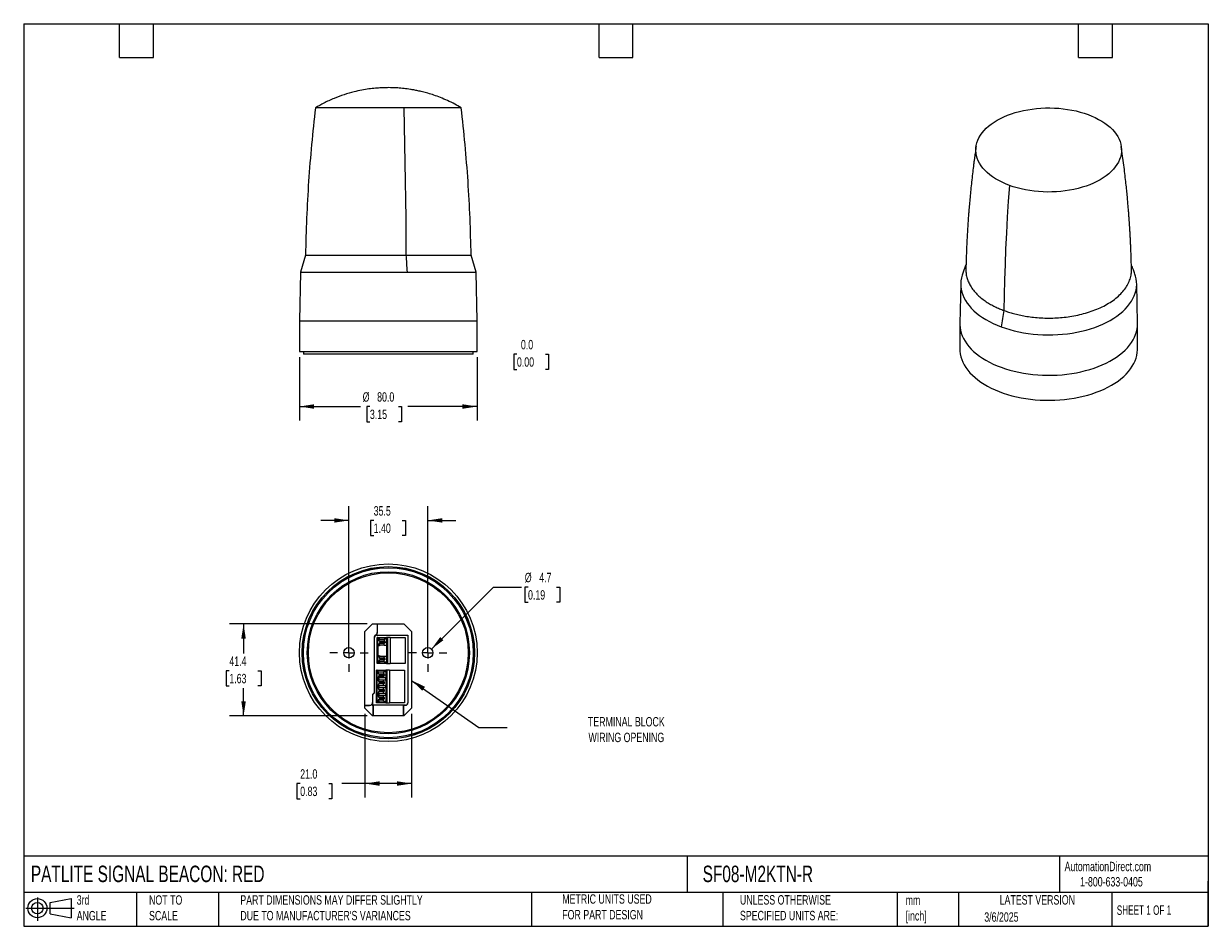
# Model space of a CAD drawing. Header units: millimetres. Extents: x 13 to 546, y 13 to 419.
import ezdxf

# ---------------------------------------------------------------- set-up
doc = ezdxf.new("R2010")
doc.units = ezdxf.units.MM
doc.header["$LTSCALE"] = 2
doc.linetypes.add('SLD-Center', pattern=[19.05, 15.24, -1.27, 1.27, -1.27])
doc.linetypes.add('SLD-Solid', pattern=[0])
doc.layers.add('CENTER', color=40, linetype='SLD-Center')
doc.layers.add('SLD-DEFPOINTS', color=7, linetype='Continuous')
doc.layers.add('DIMENSIONS', color=140, linetype='SLD-Solid', lineweight=25)
doc.layers.add('TEXT', color=140, linetype='SLD-Solid', lineweight=25)
doc.styles.add('SLDTEXTSTYLE0', font='TXT', dxfattribs={"width": 0.7})
doc.styles.add('SLDTEXTSTYLE1', font='TXT', dxfattribs={"width": 0.65})
doc.dimstyles.new('SLDDIMSTYLE0', dxfattribs={"dimtxt": 4.316016, "dimasz": 6.604, "dimexe": 0, "dimexo": 0.0625, "dimgap": 1.079004, "dimtad": 0, "dimtih": 1, "dimtoh": 1, "dimrnd": 1e-09, "dimzin": 4, "dimdsep": 46, "dimtxsty": 'SLDTEXTSTYLE0', "dimsah": 1, "dimcen": 0.09, "dimadec": 0, "dimazin": 1, "dimtfac": 1, "dimtofl": 0, "dimtmove": 0, "dimatfit": 3, "dimfxl": 0, "dimfrac": 2, "dimtolj": 1, "dimtzin": 12, "dimarcsym": 0})
doc.dimstyles.new('SLDDIMSTYLE1', dxfattribs={"dimtxt": 4.316016, "dimasz": 6.604, "dimexe": 0, "dimexo": 0.0625, "dimgap": 1.079004, "dimtad": 0, "dimtih": 1, "dimtoh": 1, "dimrnd": 1e-09, "dimzin": 0, "dimdsep": 46, "dimtxsty": 'SLDTEXTSTYLE0', "dimblk1": 'NONE', "dimblk2": 'NONE', "dimsah": 1, "dimcen": 0.09, "dimadec": 0, "dimazin": 0, "dimtfac": 1, "dimtmove": 0, "dimatfit": 0, "dimldrblk": 'NONE', "dimfxl": 0, "dimfrac": 2, "dimtolj": 1, "dimtzin": 12, "dimarcsym": 0})
doc.dimstyles.new('SLDDIMSTYLE2', dxfattribs={"dimtxt": 4.316016, "dimasz": 6.604, "dimexe": 0, "dimexo": 0.0625, "dimgap": 1.079004, "dimtad": 0, "dimtih": 1, "dimtoh": 1, "dimrnd": 1e-09, "dimzin": 12, "dimdsep": 46, "dimtxsty": 'SLDTEXTSTYLE0', "dimsah": 1, "dimcen": 0.09, "dimadec": 0, "dimazin": 3, "dimtfac": 1, "dimtmove": 0, "dimatfit": 0, "dimfxl": 0, "dimfrac": 2, "dimtolj": 1, "dimtzin": 12, "dimarcsym": 0})
doc.dimstyles.new('SLDDIMSTYLE3', dxfattribs={"dimtxt": 4.316016, "dimasz": 6.604, "dimexe": 0, "dimexo": 0.0625, "dimgap": 1.079004, "dimtad": 0, "dimtih": 1, "dimtoh": 1, "dimrnd": 1e-09, "dimzin": 12, "dimdsep": 46, "dimtxsty": 'SLDTEXTSTYLE0', "dimsah": 1, "dimcen": 0.09, "dimadec": 0, "dimazin": 3, "dimtfac": 1, "dimtofl": 0, "dimtmove": 0, "dimatfit": 3, "dimfxl": 0, "dimfrac": 2, "dimtolj": 1, "dimtzin": 12, "dimarcsym": 0})
doc.dimstyles.new('SLDDIMSTYLE4', dxfattribs={"dimtxt": 4.316016, "dimasz": 6.604, "dimexe": 0, "dimexo": 0.0625, "dimgap": 1.079004, "dimtad": 0, "dimtih": 1, "dimtoh": 1, "dimrnd": 1e-09, "dimzin": 12, "dimdsep": 46, "dimtxsty": 'SLDTEXTSTYLE0', "dimsah": 1, "dimcen": 0, "dimadec": 0, "dimazin": 3, "dimtfac": 1, "dimtofl": 0, "dimtmove": 0, "dimatfit": 3, "dimfxl": 0, "dimfrac": 2, "dimtolj": 1, "dimtzin": 12, "dimarcsym": 0})
doc.dimstyles.new('SLDDIMSTYLE5', dxfattribs={"dimtxt": 0.18, "dimasz": 6.604, "dimexe": 0, "dimexo": 0.0625, "dimgap": 0, "dimtad": 0, "dimtih": 1, "dimtoh": 1, "dimdec": 0, "dimrnd": 1e-09, "dimzin": 0, "dimdsep": 46, "dimtxsty": 'Standard', "dimsah": 1, "dimcen": 0.09, "dimadec": 0, "dimazin": 0, "dimtfac": 6.604, "dimtdec": 0, "dimtofl": 0, "dimtmove": 0, "dimatfit": 3, "dimfxl": 0, "dimfrac": 2, "dimtolj": 1, "dimtzin": 0, "dimarcsym": 0})

# ---------------------------------------------------------------- blocks, each defined once
blk = doc.blocks.new('Block11')
at = {"color": 7, "linetype": 'SLD-Solid', "lineweight": 18}
for p, q in [((0, 5.76), (21.75, 5.76)), ((5.18, 10.62), (5.18, 0)), ((10.96, 8.33), (20.35, 10.06)), ((10.96, 3.19), (10.96, 8.33)), ((20.35, 10.06), (20.35, 1.46)), ((10.96, 3.19), (20.35, 1.46))]:
    blk.add_line(p, q, dxfattribs=at)
for radius in [4.3, 2.57]:
    blk.add_circle((5.18, 5.76), radius, dxfattribs=at)
blk = doc.blocks.new('Block12')
at = {"layer": 'SLD-DEFPOINTS'}
blk.add_blockref('Block11', (0, 0), dxfattribs=at)
blk = doc.blocks.new('_D')
at = {"layer": 'DIMENSIONS'}
for p, q in [((136.88, 268.96), (136.88, 240.39)), ((216.88, 268.96), (216.88, 240.39)), ((136.88, 246.74), (164.37, 246.74)), ((168.59, 246.74), (167.14, 246.74)), ((167.14, 246.74), (167.14, 239.88)), ((181.42, 246.74), (182.87, 246.74)), ((182.87, 246.74), (182.87, 239.88)), ((216.88, 246.74), (185.64, 246.74)), ((167.14, 239.88), (168.59, 239.88)), ((182.87, 239.88), (181.42, 239.88))]:
    blk.add_line(p, q, dxfattribs=at)
for points in [[(136.88, 246.74), (143.49, 245.72), (143.49, 247.75)], [(216.88, 246.74), (210.28, 247.75), (210.28, 245.72)]]:
    blk.add_solid(points, dxfattribs=at)
at = {"layer": 'DIMENSIONS', "char_height": 4.233, "attachment_point": 1, "style": 'SLDTEXTSTYLE0'}
for s, insert in [('%%c', (165.34, 253.16)), ('80.0', (171.85, 253.16)), ('3.15', (168.59, 245.34))]:
    blk.add_mtext(s, dxfattribs=dict(at, insert=insert))
blk = doc.blocks.new('_D_1')
at = {"layer": 'DIMENSIONS'}
for p, q in [((234.8, 270.3), (233.35, 270.3)), ((233.35, 270.3), (233.35, 263.44)), ((247.62, 270.3), (249.07, 270.3)), ((249.07, 270.3), (249.07, 263.44)), ((233.35, 263.44), (234.8, 263.44)), ((249.07, 263.44), (247.62, 263.44))]:
    blk.add_line(p, q, dxfattribs=at)
at = {"layer": 'DIMENSIONS', "char_height": 4.233, "attachment_point": 1, "style": 'SLDTEXTSTYLE0'}
for s, insert in [('0.0', (236.59, 276.72)), ('0.00', (234.8, 268.89))]:
    blk.add_mtext(s, dxfattribs=dict(at, insert=insert))
blk = doc.blocks.new('_None')
blk = doc.blocks.new('_D_2')
at = {"layer": 'DIMENSIONS'}
for p, q in [((159.13, 138.41), (159.13, 201.8)), ((194.63, 138.41), (194.63, 201.8)), ((159.13, 195.45), (146.43, 195.45)), ((170.29, 195.45), (168.84, 195.45)), ((168.84, 195.45), (168.84, 188.59)), ((183.11, 195.45), (184.56, 195.45)), ((184.56, 195.45), (184.56, 188.59)), ((194.63, 195.45), (207.33, 195.45)), ((168.84, 188.59), (170.29, 188.59)), ((184.56, 188.59), (183.11, 188.59))]:
    blk.add_line(p, q, dxfattribs=at)
for points in [[(159.13, 195.45), (152.53, 196.47), (152.53, 194.44)], [(194.63, 195.45), (201.24, 194.44), (201.24, 196.47)]]:
    blk.add_solid(points, dxfattribs=at)
at = {"layer": 'DIMENSIONS', "char_height": 4.233, "attachment_point": 1, "style": 'SLDTEXTSTYLE0'}
for s, insert in [('35.5', (170.29, 201.87)), ('1.40', (170.29, 194.05))]:
    blk.add_mtext(s, dxfattribs=dict(at, insert=insert))
blk = doc.blocks.new('_D_3')
at = {"layer": 'DIMENSIONS'}
for p, q in [((167.29, 148.82), (105.35, 148.82)), ((111.7, 148.82), (111.7, 135.59)), ((105.29, 127.76), (103.84, 127.76)), ((103.84, 127.76), (103.84, 120.9)), ((118.11, 127.76), (119.56, 127.76)), ((119.56, 127.76), (119.56, 120.9)), ((103.84, 120.9), (105.29, 120.9)), ((111.7, 107.42), (111.7, 119.93)), ((119.56, 120.9), (118.11, 120.9)), ((167.29, 107.42), (105.35, 107.42))]:
    blk.add_line(p, q, dxfattribs=at)
for points in [[(111.7, 148.82), (110.68, 142.22), (112.72, 142.22)], [(111.7, 107.42), (112.72, 114.03), (110.68, 114.03)]]:
    blk.add_solid(points, dxfattribs=at)
at = {"layer": 'DIMENSIONS', "char_height": 4.233, "attachment_point": 1, "style": 'SLDTEXTSTYLE0'}
for s, insert in [('41.4', (105.29, 134.18)), ('1.63', (105.29, 126.36))]:
    blk.add_mtext(s, dxfattribs=dict(at, insert=insert))
blk = doc.blocks.new('_D_4')
at = {"layer": 'DIMENSIONS'}
for p, q in [((196.29, 137.53), (224.2, 165.44)), ((224.2, 165.44), (236.9, 165.44)), ((239.79, 165.44), (238.35, 165.44)), ((238.35, 165.44), (238.35, 158.58)), ((252.62, 165.44), (254.07, 165.44)), ((254.07, 165.44), (254.07, 158.58)), ((238.35, 158.58), (239.79, 158.58)), ((254.07, 158.58), (252.62, 158.58))]:
    blk.add_line(p, q, dxfattribs=at)
blk.add_solid([(196.29, 137.53), (201.68, 141.49), (200.24, 142.92)], dxfattribs=at)
at = {"layer": 'DIMENSIONS', "char_height": 4.233, "attachment_point": 1, "style": 'SLDTEXTSTYLE0'}
for s, insert in [('%%c', (238.33, 171.86)), ('4.7', (244.85, 171.86)), ('0.19', (239.79, 164.04))]:
    blk.add_mtext(s, dxfattribs=dict(at, insert=insert))
blk = doc.blocks.new('_D_5')
at = {"layer": 'DIMENSIONS'}
for p, q in [((166.38, 108.33), (166.38, 70.63)), ((187.38, 108.33), (187.38, 70.63)), ((137.21, 76.98), (135.76, 76.98)), ((135.76, 76.98), (135.76, 70.13)), ((150.04, 76.98), (151.49, 76.98)), ((151.49, 76.98), (151.49, 70.13)), ((166.38, 76.98), (155.89, 76.98)), ((187.38, 76.98), (166.38, 76.98)), ((135.76, 70.13), (137.21, 70.13)), ((151.49, 70.13), (150.04, 70.13))]:
    blk.add_line(p, q, dxfattribs=at)
for points in [[(166.38, 76.98), (172.99, 75.97), (172.99, 78)], [(187.38, 76.98), (180.78, 78), (180.78, 75.97)]]:
    blk.add_solid(points, dxfattribs=at)
at = {"layer": 'DIMENSIONS', "char_height": 4.233, "attachment_point": 1, "style": 'SLDTEXTSTYLE0'}
for s, insert in [('21.0', (137.21, 83.41)), ('0.83', (137.21, 75.58))]:
    blk.add_mtext(s, dxfattribs=dict(at, insert=insert))
blk = doc.blocks.new('SW_CENTERMARKSYMBOL_0')
at = {"layer": 'CENTER', "color": 0}
for p, q in [((0, 5.08), (0, 8.64)), ((-5.08, 0), (-8.64, 0)), ((0, 0), (-2.54, 0)), ((0, 0), (0, 2.54)), ((0, 0), (0, -2.54)), ((0, 0), (2.54, 0)), ((5.08, 0), (8.64, 0)), ((0, -5.08), (0, -8.64))]:
    blk.add_line(p, q, dxfattribs=at)
blk = doc.blocks.new('SW_CENTERMARKSYMBOL_1')
at = {"layer": 'CENTER', "color": 0}
for p, q in [((0, 5.08), (0, 8.64)), ((-5.08, 0), (-8.64, 0)), ((0, 0), (-2.54, 0)), ((0, 0), (0, 2.54)), ((0, 0), (0, -2.54)), ((0, 0), (2.54, 0)), ((5.08, 0), (8.64, 0)), ((0, -5.08), (0, -8.64))]:
    blk.add_line(p, q, dxfattribs=at)

msp = doc.modelspace()

# ---------------------------------------------------------------- linework, layer by layer
for p, q in [((183.864, 381.255), (144.084, 381.255)), ((209.679, 381.255), (183.864, 381.255)), ((139.6, 314.9), (137.265, 307.297)), ((216.497, 307.297), (214.162, 314.9)), ((137.265, 307.297), (136.881, 285.297)), ((137.265, 307.297), (185.316, 307.297)), ((185.316, 307.297), (216.497, 307.297)), ((216.881, 285.297), (216.497, 307.297)), ((434.619, 302.144), (434.235, 284.183)), ((514.229, 284.183), (513.845, 302.144)), ((136.881, 285.297), (136.881, 271.497)), ((136.881, 285.297), (176.881, 285.297)), ((176.881, 285.297), (216.881, 285.297)), ((216.881, 271.497), (216.881, 285.297)), ((434.232, 283.898), (434.232, 272.63)), ((514.232, 272.63), (514.232, 283.898)), ((136.881, 271.497), (216.881, 271.497)), ((138.631, 271.497), (138.631, 270.297)), ((215.131, 270.297), (138.631, 270.297)), ((215.131, 270.297), (215.131, 271.497)), ((166.381, 145.373), (169.831, 148.823)), ((166.381, 110.873), (166.381, 145.373)), ((169.831, 148.823), (183.931, 148.823)), ((171.855, 148.823), (171.855, 145.07)), ((171.881, 145.055), (171.855, 145.07)), ((171.881, 148.823), (171.881, 145.055)), ((183.931, 148.823), (187.381, 145.373)), ((187.381, 145.373), (187.381, 110.873)), ((170.529, 142.773), (170.529, 117.837)), ((170.555, 142.773), (170.529, 142.773)), ((170.555, 142.773), (170.555, 117.826)), ((170.655, 117.785), (170.655, 142.773)), ((170.718, 142.773), (170.655, 142.773)), ((170.718, 117.759), (170.718, 142.773)), ((171.681, 143.799), (185.707, 143.799)), ((171.681, 143.799), (171.681, 143.736)), ((171.681, 143.736), (185.644, 143.736)), ((171.831, 130.963), (171.831, 142.783)), ((172.144, 142.783), (171.831, 142.783)), ((172.144, 142.783), (172.144, 141.799)), ((172.144, 134.179), (172.144, 139.567)), ((172.169, 141.683), (172.799, 141.683)), ((172.169, 139.683), (172.799, 139.683)), ((172.176, 139.683), (172.176, 141.683)), ((172.379, 142.783), (172.379, 142.113)), ((172.379, 142.783), (176.065, 142.783)), ((172.379, 134.493), (172.379, 139.253)), ((172.799, 141.183), (172.799, 142.023)), ((172.799, 142.023), (175.005, 142.023)), ((172.799, 141.183), (173.223, 140.965)), ((172.799, 141.183), (175.005, 141.183)), ((173.223, 140.401), (172.799, 140.183)), ((172.799, 140.183), (172.799, 139.343)), ((172.799, 140.183), (175.005, 140.183)), ((175.005, 139.343), (172.799, 139.343)), ((173.223, 140.965), (175.429, 140.965)), ((173.223, 140.401), (173.223, 140.965)), ((173.223, 140.401), (175.429, 140.401)), ((175.005, 142.023), (175.005, 141.183)), ((176.065, 142.023), (175.005, 142.023)), ((175.429, 140.965), (175.005, 141.183)), ((175.005, 140.183), (175.429, 140.401)), ((175.005, 139.343), (175.005, 140.183)), ((175.005, 139.343), (176.065, 139.343)), ((175.429, 140.965), (175.429, 140.401)), ((176.065, 142.783), (176.065, 142.023)), ((176.49, 142.783), (176.065, 142.783)), ((176.065, 142.023), (176.065, 139.343)), ((176.065, 139.343), (176.065, 134.403)), ((176.49, 142.783), (176.49, 130.963)), ((177.713, 142.783), (176.49, 142.783)), ((177.713, 142.783), (177.713, 130.963)), ((177.713, 142.783), (184.531, 142.783)), ((184.531, 142.783), (184.531, 130.963)), ((185.707, 143.799), (185.644, 143.736)), ((185.644, 143.736), (185.644, 113.273)), ((185.707, 143.799), (185.707, 113.273)), ((172.799, 134.063), (172.169, 134.063)), ((172.176, 132.063), (172.176, 134.063)), ((172.799, 134.403), (172.799, 133.563)), ((172.799, 134.403), (175.005, 134.403)), ((172.799, 133.563), (173.223, 133.345)), ((172.799, 133.563), (175.005, 133.563)), ((175.005, 133.563), (175.005, 134.403)), ((175.005, 134.403), (176.065, 134.403)), ((175.429, 133.345), (175.005, 133.563)), ((176.065, 134.403), (176.065, 131.723)), ((172.144, 130.963), (171.831, 130.963)), ((172.144, 130.963), (172.144, 131.947)), ((172.799, 132.063), (172.169, 132.063)), ((172.379, 130.963), (172.379, 131.633)), ((176.065, 130.963), (172.379, 130.963)), ((172.799, 132.563), (173.223, 132.781)), ((172.799, 132.563), (172.799, 131.723)), ((175.005, 132.563), (172.799, 132.563)), ((175.005, 131.723), (172.799, 131.723)), ((175.429, 133.345), (173.223, 133.345)), ((173.223, 133.345), (173.223, 132.781)), ((175.429, 132.781), (173.223, 132.781)), ((175.429, 132.781), (175.005, 132.563)), ((175.005, 131.723), (175.005, 132.563)), ((175.005, 131.723), (176.065, 131.723)), ((175.429, 132.781), (175.429, 133.345)), ((176.065, 131.723), (176.065, 130.963)), ((176.065, 130.963), (176.49, 130.963)), ((176.49, 130.963), (177.713, 130.963)), ((184.531, 130.963), (177.713, 130.963)), ((171.531, 113.263), (171.531, 127.963)), ((171.844, 127.963), (171.531, 127.963)), ((171.844, 127.963), (171.844, 126.979)), ((171.844, 123.479), (171.844, 124.747)), ((171.869, 126.863), (172.499, 126.863)), ((171.869, 124.863), (172.499, 124.863)), ((172.499, 123.363), (171.869, 123.363)), ((171.876, 124.863), (171.876, 126.863)), ((171.876, 121.363), (171.876, 123.363)), ((172.079, 127.963), (172.079, 127.293)), ((172.079, 127.963), (175.765, 127.963)), ((172.079, 124.433), (172.079, 123.793)), ((172.499, 126.363), (172.499, 127.203)), ((172.499, 127.203), (174.705, 127.203)), ((172.499, 126.363), (174.705, 126.363)), ((172.499, 126.363), (172.923, 126.145)), ((172.923, 125.581), (172.499, 125.363)), ((172.499, 125.363), (172.499, 124.523)), ((172.499, 125.363), (174.705, 125.363)), ((174.705, 124.523), (172.499, 124.523)), ((172.499, 123.703), (172.499, 122.863)), ((172.499, 123.703), (174.705, 123.703)), ((172.499, 122.863), (172.923, 122.645)), ((172.499, 122.863), (174.705, 122.863)), ((172.923, 126.145), (175.129, 126.145)), ((172.923, 125.581), (172.923, 126.145)), ((172.923, 125.581), (175.129, 125.581)), ((174.705, 127.203), (174.705, 126.363)), ((175.765, 127.203), (174.705, 127.203)), ((175.129, 126.145), (174.705, 126.363)), ((174.705, 125.363), (175.129, 125.581)), ((174.705, 124.523), (174.705, 125.363)), ((175.765, 124.523), (174.705, 124.523)), ((174.705, 122.863), (174.705, 123.703)), ((174.705, 123.703), (175.765, 123.703)), ((175.129, 122.645), (174.705, 122.863)), ((175.129, 126.145), (175.129, 125.581)), ((175.765, 127.963), (175.765, 127.203)), ((176.19, 127.963), (175.765, 127.963)), ((175.765, 127.203), (175.765, 124.523)), ((175.765, 123.703), (175.765, 124.523)), ((175.765, 123.703), (175.765, 121.023)), ((176.19, 127.963), (176.19, 113.263)), ((177.413, 127.963), (176.19, 127.963)), ((177.413, 127.963), (177.413, 113.263)), ((177.413, 127.963), (184.231, 127.963)), ((184.231, 127.963), (184.231, 113.263)), ((170.529, 117.837), (169.788, 117.097)), ((170.555, 117.826), (169.814, 117.086)), ((170.655, 117.785), (169.914, 117.045)), ((170.718, 117.759), (169.977, 117.019)), ((170.555, 117.826), (170.529, 117.837)), ((170.655, 117.785), (170.718, 117.759)), ((171.844, 121.246), (171.844, 119.98)), ((171.844, 117.746), (171.844, 116.48)), ((171.869, 121.363), (172.499, 121.363)), ((172.499, 119.863), (171.869, 119.863)), ((171.869, 117.863), (172.499, 117.863)), ((171.876, 117.863), (171.876, 119.863)), ((172.079, 120.933), (172.079, 120.293)), ((172.079, 117.433), (172.079, 116.793)), ((172.923, 122.081), (172.499, 121.863)), ((172.499, 121.863), (172.499, 121.023)), ((174.705, 121.863), (172.499, 121.863)), ((174.705, 121.023), (172.499, 121.023)), ((172.499, 120.203), (172.499, 119.363)), ((172.499, 120.203), (174.705, 120.203)), ((172.499, 119.363), (172.923, 119.145)), ((172.499, 119.363), (174.705, 119.363)), ((172.923, 118.581), (172.499, 118.363)), ((172.499, 118.363), (172.499, 117.523)), ((174.705, 118.363), (172.499, 118.363)), ((174.705, 117.523), (172.499, 117.523)), ((172.923, 122.645), (175.129, 122.645)), ((172.923, 122.645), (172.923, 122.081)), ((175.129, 122.081), (172.923, 122.081)), ((172.923, 119.145), (175.129, 119.145)), ((172.923, 119.145), (172.923, 118.581)), ((175.129, 118.581), (172.923, 118.581)), ((174.705, 121.863), (175.129, 122.081)), ((174.705, 121.023), (174.705, 121.863)), ((175.765, 121.023), (174.705, 121.023)), ((174.705, 119.363), (174.705, 120.203)), ((174.705, 120.203), (175.765, 120.203)), ((175.129, 119.145), (174.705, 119.363)), ((174.705, 118.363), (175.129, 118.581)), ((174.705, 117.523), (174.705, 118.363)), ((175.765, 117.523), (174.705, 117.523)), ((175.129, 122.081), (175.129, 122.645)), ((175.129, 118.581), (175.129, 119.145)), ((175.765, 120.203), (175.765, 121.023)), ((175.765, 120.203), (175.765, 117.523)), ((175.765, 116.703), (175.765, 117.523)), ((168.291, 112.059), (166.381, 112.059)), ((168.317, 112.033), (166.381, 112.033)), ((168.317, 112.033), (168.291, 112.059)), ((169.788, 117.097), (169.791, 113.559)), ((169.814, 117.086), (169.788, 117.097)), ((169.817, 113.532), (169.791, 113.559)), ((169.814, 117.086), (169.817, 113.533)), ((169.918, 112.033), (169.914, 117.045)), ((169.977, 117.019), (169.914, 117.045)), ((169.918, 112.033), (169.949, 112.064)), ((169.918, 112.033), (170.068, 112.033)), ((169.949, 112.278), (169.981, 112.31)), ((183.815, 112.278), (169.949, 112.278)), ((169.949, 112.278), (169.949, 112.064)), ((170.099, 112.064), (169.949, 112.064)), ((169.981, 112.31), (169.977, 117.019)), ((184.681, 112.31), (169.981, 112.31)), ((170.099, 112.064), (170.068, 112.033)), ((170.068, 107.423), (170.068, 112.033)), ((170.099, 112.064), (170.099, 107.423)), ((171.844, 113.263), (171.531, 113.263)), ((171.844, 114.246), (171.844, 113.263)), ((172.499, 116.363), (171.869, 116.363)), ((172.499, 114.363), (171.869, 114.363)), ((171.876, 114.363), (171.876, 116.363)), ((172.079, 113.263), (172.079, 113.933)), ((175.765, 113.263), (172.079, 113.263)), ((172.499, 116.703), (172.499, 115.863)), ((172.499, 116.703), (174.705, 116.703)), ((172.499, 115.863), (172.923, 115.645)), ((174.705, 115.863), (172.499, 115.863)), ((172.499, 114.863), (172.923, 115.081)), ((172.499, 114.863), (172.499, 114.023)), ((174.705, 114.863), (172.499, 114.863)), ((174.705, 114.023), (172.499, 114.023)), ((175.129, 115.645), (172.923, 115.645)), ((172.923, 115.645), (172.923, 115.081)), ((175.129, 115.081), (172.923, 115.081)), ((174.705, 115.863), (174.705, 116.703)), ((174.705, 116.703), (175.765, 116.703)), ((175.129, 115.645), (174.705, 115.863)), ((175.129, 115.081), (174.705, 114.863)), ((174.705, 114.023), (174.705, 114.863)), ((174.705, 114.023), (175.765, 114.023)), ((175.129, 115.081), (175.129, 115.645)), ((175.765, 116.703), (175.765, 114.023)), ((175.765, 114.023), (175.765, 113.263)), ((175.765, 113.263), (176.19, 113.263)), ((176.19, 113.263), (177.413, 113.263)), ((184.231, 113.263), (177.413, 113.263)), ((183.681, 112.043), (183.665, 112.075)), ((183.816, 112.075), (183.665, 112.075)), ((183.665, 107.423), (183.665, 112.075)), ((183.681, 112.043), (183.681, 107.423)), ((183.681, 112.043), (183.831, 112.043)), ((183.815, 112.278), (183.831, 112.247)), ((183.815, 112.278), (183.816, 112.075)), ((183.831, 112.043), (183.816, 112.075)), ((183.831, 112.043), (183.831, 112.247)), ((183.831, 112.247), (184.681, 112.247)), ((184.681, 112.247), (184.681, 112.31)), ((185.644, 113.273), (185.707, 113.273)), ((169.831, 107.423), (166.381, 110.873)), ((183.931, 107.423), (169.831, 107.423)), ((187.381, 110.873), (183.931, 107.423))]:
    msp.add_line(p, q)
at = {"flags": 128}
for points in [[(183.864, 381.255), (184.062, 372.99), (184.238, 364.715), (184.392, 356.429), (184.522, 348.135), (184.63, 339.834), (184.716, 331.526), (184.779, 323.215), (184.819, 314.9)], [(456.51, 346.32), (454.845, 346.98), (453.253, 347.698), (451.741, 348.471), (450.314, 349.296), (448.978, 350.171), (447.738, 351.091), (446.598, 352.054), (445.563, 353.056), (444.636, 354.092), (443.823, 355.159), (443.124, 356.253), (442.543, 357.37), (442.083, 358.506), (441.744, 359.655), (441.529, 360.815), (441.438, 361.98), (441.471, 363.146), (441.629, 364.308), (441.91, 365.463), (442.314, 366.606), (442.838, 367.732), (443.482, 368.837), (444.243, 369.917), (445.117, 370.968), (446.102, 371.987), (447.194, 372.968), (448.388, 373.908), (449.68, 374.805), (451.065, 375.654), (452.538, 376.451), (454.093, 377.195), (455.725, 377.883), (457.427, 378.511), (459.193, 379.077), (461.016, 379.58), (462.889, 380.017), (464.805, 380.386), (466.756, 380.687), (468.736, 380.917), (470.737, 381.077), (472.752, 381.166), (474.771, 381.183), (476.789, 381.127), (478.797, 381.001), (480.788, 380.803), (482.754, 380.535), (484.687, 380.197), (486.581, 379.792), (488.428, 379.32), (490.221, 378.783), (491.954, 378.183)], [(491.954, 378.183), (493.619, 377.523), (495.211, 376.805), (496.723, 376.032), (498.15, 375.206), (499.486, 374.332), (500.726, 373.412), (501.866, 372.449), (502.901, 371.447), (503.828, 370.411), (504.642, 369.344), (505.34, 368.25), (505.921, 367.133), (506.381, 365.997), (506.72, 364.848), (506.935, 363.688), (507.026, 362.523), (506.993, 361.357), (506.835, 360.195), (506.554, 359.04), (506.15, 357.897), (505.626, 356.771), (504.982, 355.666), (504.221, 354.586), (503.347, 353.535), (502.362, 352.516), (501.27, 351.535), (500.076, 350.595), (498.784, 349.698), (497.399, 348.849), (495.926, 348.052), (494.371, 347.308), (492.739, 346.62), (491.037, 345.992), (489.271, 345.426), (487.448, 344.923), (485.575, 344.486), (483.659, 344.117), (481.708, 343.816), (479.728, 343.586), (477.727, 343.426), (475.712, 343.337), (473.693, 343.32), (471.675, 343.376), (469.667, 343.502), (467.676, 343.7), (465.71, 343.968), (463.777, 344.306), (461.883, 344.711), (460.036, 345.183), (458.243, 345.72), (456.51, 346.32)], [(456.51, 346.32), (456.007, 339.119), (455.561, 331.961), (455.172, 324.845), (454.84, 317.775), (454.566, 310.75), (454.349, 303.772), (454.189, 296.842), (454.087, 289.961)], [(184.819, 314.9), (184.885, 313.956), (184.951, 313.011), (185.015, 312.063), (185.077, 311.113), (185.139, 310.162), (185.199, 309.209), (185.258, 308.254), (185.316, 307.297)], [(435.401, 306.392), (435.243, 305.915), (434.911, 304.646), (434.702, 303.369), (434.618, 302.087), (434.658, 300.805), (434.823, 299.525), (435.112, 298.253), (435.524, 296.993), (436.058, 295.748), (436.712, 294.522), (437.484, 293.319), (438.372, 292.143), (439.372, 290.997), (440.482, 289.886), (441.699, 288.812), (443.017, 287.78), (444.434, 286.792), (445.945, 285.851), (447.545, 284.96), (449.228, 284.123), (450.99, 283.342), (452.826, 282.618)], [(452.826, 282.618), (454.729, 281.956), (456.693, 281.356), (458.712, 280.82), (460.78, 280.351), (462.891, 279.95), (465.037, 279.617), (467.212, 279.354), (469.409, 279.162), (471.621, 279.042), (473.842, 278.993), (476.064, 279.017), (478.28, 279.112), (480.483, 279.279), (482.667, 279.517), (484.824, 279.825), (486.948, 280.202), (489.031, 280.648), (491.069, 281.16), (493.053, 281.738), (494.978, 282.379), (496.837, 283.081), (498.626, 283.842), (500.338, 284.66), (501.968, 285.532), (503.51, 286.456), (504.96, 287.428), (506.314, 288.445), (507.567, 289.505), (508.715, 290.603), (509.754, 291.737), (510.681, 292.903), (511.494, 294.097), (512.19, 295.315), (512.766, 296.554), (513.221, 297.81), (513.553, 299.078), (513.762, 300.355), (513.846, 301.637), (513.806, 302.92), (513.641, 304.199), (513.352, 305.471), (513.063, 306.391)], [(434.235, 284.183), (434.236, 283.58), (434.327, 282.309), (434.539, 281.042), (434.872, 279.784), (435.324, 278.539), (435.895, 277.309), (436.582, 276.1), (437.383, 274.915), (438.296, 273.757), (439.319, 272.629), (440.447, 271.536), (441.678, 270.48), (443.008, 269.465), (444.433, 268.494), (445.948, 267.57)], [(445.948, 267.57), (447.549, 266.695), (449.231, 265.873), (450.989, 265.105), (452.818, 264.395), (454.711, 263.743), (456.664, 263.153), (458.67, 262.626), (460.724, 262.163), (462.819, 261.767), (464.948, 261.437), (467.105, 261.176), (469.284, 260.984), (471.478, 260.862), (473.681, 260.809), (475.885, 260.826), (478.084, 260.914), (480.272, 261.072), (482.441, 261.298), (484.585, 261.594), (486.697, 261.957), (488.772, 262.386), (490.803, 262.882), (492.783, 263.44), (494.707, 264.061), (496.569, 264.743), (498.363, 265.482), (500.084, 266.278), (501.726, 267.126), (503.285, 268.026), (504.755, 268.974), (506.133, 269.968), (507.414, 271.003), (508.594, 272.078), (509.67, 273.189), (510.638, 274.332), (511.496, 275.504), (512.24, 276.702), (512.869, 277.922), (513.381, 279.16), (513.773, 280.412), (514.046, 281.674), (514.198, 282.944), (514.229, 284.183)], [(434.232, 272.63), (434.266, 271.676), (434.418, 270.406), (434.691, 269.143), (435.083, 267.891), (435.595, 266.653), (436.224, 265.434), (436.968, 264.236), (437.826, 263.064), (438.794, 261.921), (439.87, 260.81), (441.05, 259.735), (442.331, 258.699), (443.709, 257.706), (445.179, 256.758), (446.738, 255.858), (448.38, 255.009), (450.101, 254.214), (451.895, 253.474), (453.757, 252.793), (455.681, 252.172), (457.661, 251.613), (459.692, 251.118), (461.767, 250.688), (463.879, 250.325), (466.023, 250.03), (468.192, 249.803), (470.38, 249.646), (472.579, 249.558), (474.783, 249.541), (476.986, 249.593), (479.18, 249.716), (481.359, 249.908), (483.516, 250.169), (485.645, 250.498), (487.74, 250.895), (489.794, 251.358), (491.8, 251.885), (493.753, 252.475), (495.646, 253.126), (497.475, 253.837), (499.233, 254.605), (500.915, 255.427), (502.516, 256.302)], [(502.516, 256.302), (504.031, 257.226), (505.456, 258.197), (506.786, 259.212), (508.017, 260.268), (509.145, 261.361), (510.168, 262.488), (511.081, 263.647), (511.882, 264.832), (512.569, 266.041), (513.14, 267.27), (513.592, 268.516), (513.925, 269.774), (514.137, 271.04), (514.228, 272.312), (514.232, 272.63)], [(171.124, 143.751), (171.113, 143.762), (171.105, 143.771)]]:
    msp.add_lwpolyline(points, dxfattribs=at)
for centre, radius in [((176.881, 135.873), 40), ((176.881, 135.873), 38.8), ((176.881, 135.873), 38.766), ((176.881, 135.873), 38.25), ((176.881, 135.873), 36.5), ((176.881, 135.873), 36), ((159.131, 135.873), 2.35), ((194.631, 135.873), 2.35)]:
    msp.add_circle(centre, radius)
for centre, radius, start, end in [((747.105, 235.84), 297.974, 169.53543, 170.96796), ((171.681, 142.773), 1.026, 90, 180), ((171.681, 142.773), 0.963, 90, 180), ((184.681, 113.273), 1.026, 270, 0), ((184.681, 113.273), 0.963, 270, 0)]:
    msp.add_arc(centre, radius, start, end)
for points, knots in [([(209.631, 381.26), (208.709, 381.801), (206.715, 382.97), (203.602, 384.484), (200.439, 385.835), (197.484, 386.914), (194.789, 387.76), (192.376, 388.408), (190.262, 388.893), (188.446, 389.251), (186.376, 389.602), (183.974, 389.924), (181.173, 390.173), (178.495, 390.294), (176.012, 390.306), (173.565, 390.226), (170.979, 390.045), (168.052, 389.711), (164.828, 389.183), (161.083, 388.362), (156.895, 387.16), (152.345, 385.469), (148.039, 383.522), (145.361, 381.962), (144.137, 381.249)], [0, 0, 0, 0, 0.046648, 0.1007891, 0.1508598, 0.1966396, 0.2379517, 0.2740442, 0.3055956, 0.3325332, 0.3548051, 0.3971503, 0.4382205, 0.4774559, 0.5140231, 0.5465148, 0.5842157, 0.627072, 0.6749968, 0.7266479, 0.7942217, 0.8648709, 0.9382533, 1, 1, 1, 1]), ([(144.084, 381.255), (143.468, 375.745), (142.236, 364.724), (140.932, 348.139), (139.992, 331.529), (139.731, 320.443), (139.6, 314.9)], [0, 0, 0, 0, 0.2499591, 0.5, 0.7500409, 1, 1, 1, 1]), ([(214.162, 314.9), (214.031, 320.443), (213.77, 331.529), (212.83, 348.139), (211.526, 364.724), (210.294, 375.745), (209.678, 381.255)], [0, 0, 0, 0, 0.2499591, 0.5, 0.7500409, 1, 1, 1, 1]), ([(441.551, 363.847), (441.467, 363.268), (441.316, 362.232), (441.124, 360.861), (440.978, 359.809), (440.861, 358.948), (440.718, 357.882), (440.538, 356.51), (440.256, 354.298), (439.902, 351.391), (439.502, 347.868), (439.128, 344.326), (438.8, 340.958), (438.515, 337.778), (438.281, 334.957), (438.084, 332.407), (437.915, 330.036), (437.753, 327.597), (437.601, 325.083), (437.466, 322.619), (437.343, 320.134), (437.231, 317.57), (437.124, 314.73), (437.026, 311.616), (436.978, 309.448), (436.953, 308.318)], [0, 0, 0, 0, 0.0316211, 0.056529, 0.0747222, 0.0888953, 0.1033443, 0.1326905, 0.1634548, 0.2235875, 0.2905695, 0.354509, 0.4154784, 0.4727471, 0.5263136, 0.5677479, 0.6103324, 0.6541149, 0.6990945, 0.7456825, 0.7867394, 0.8327015, 0.8835671, 0.9393342, 1, 1, 1, 1]), ([(511.511, 308.32), (511.487, 309.395), (511.442, 311.439), (511.353, 314.346), (511.258, 316.936), (511.162, 319.211), (511.07, 321.17), (510.987, 322.812), (510.914, 324.14), (510.855, 325.176), (510.81, 325.944), (510.773, 326.552), (510.741, 327.086), (510.706, 327.635), (510.668, 328.236), (510.621, 328.954), (510.556, 329.92), (510.467, 331.185), (510.351, 332.774), (510.207, 334.644), (510.032, 336.794), (509.821, 339.222), (509.571, 341.929), (509.275, 344.914), (508.928, 348.174), (508.525, 351.709), (508.058, 355.517), (507.523, 359.595), (507.121, 362.399), (506.913, 363.847)], [0, 0, 0, 0, 0.0577015, 0.1097591, 0.1561702, 0.1969328, 0.2320455, 0.2615071, 0.285317, 0.3034746, 0.3173047, 0.3266546, 0.3362156, 0.3460517, 0.3561764, 0.3685856, 0.3847066, 0.4082059, 0.4367575, 0.4703614, 0.5090174, 0.5527251, 0.6014837, 0.6552921, 0.7141487, 0.7780511, 0.8469966, 0.9209811, 1, 1, 1, 1]), ([(139.601, 314.9), (139.637, 314.9), (139.711, 314.9), (140.39, 314.9), (141.491, 314.9), (143.037, 314.9), (144.972, 314.9), (147.246, 314.9), (149.784, 314.9), (152.517, 314.9), (155.378, 314.9), (158.327, 314.9), (161.438, 314.9), (164.671, 314.9), (167.981, 314.9), (171.181, 314.9), (174.24, 314.9), (177.137, 314.9), (179.861, 314.9), (182.409, 314.9), (184.032, 314.9), (184.819, 314.9)], [0, 0, 0, 0, 0.0608258, 0.1222254, 0.184738, 0.2468621, 0.3082236, 0.3684757, 0.4273093, 0.4834575, 0.53778, 0.5901212, 0.640371, 0.6948449, 0.7464912, 0.7953208, 0.8413866, 0.8847731, 0.9255876, 0.9639528, 1, 1, 1, 1]), ([(184.819, 314.9), (185.599, 314.9), (187.209, 314.9), (189.645, 314.9), (192.174, 314.9), (194.772, 314.9), (197.412, 314.9), (200.059, 314.9), (202.665, 314.9), (205.081, 314.9), (207.271, 314.9), (209.202, 314.9), (210.898, 314.9), (212.296, 314.9), (213.354, 314.9), (213.967, 314.9), (214.229, 314.9), (214.162, 314.9), (214.162, 314.9)], [0, 0, 0, 0, 0.0477098, 0.0984876, 0.1525073, 0.2099309, 0.2709007, 0.3355286, 0.4038844, 0.4759828, 0.5437246, 0.6143336, 0.6876543, 0.763466, 0.8414811, 0.9199074, 0.9997277, 1, 1, 1, 1]), ([(437.009, 310.68), (436.88, 310.362), (436.306, 308.951), (435.795, 307.508), (435.4, 306.39)], [0, 0, 0, 0, 0.2255825, 1, 1, 1, 1]), ([(513.064, 306.39), (512.837, 307.026), (512.337, 308.424), (511.799, 309.864), (511.475, 310.658), (511.455, 310.708)], [0, 0, 0, 0, 0.43852343, 0.96453581, 1, 1, 1, 1]), ([(436.975, 308.318), (436.981, 307.693), (436.993, 306.37), (437.448, 304.388), (438.203, 302.42), (439.276, 300.499), (440.648, 298.651), (442.302, 296.904), (444.117, 295.339), (446.04, 293.952), (448.026, 292.733), (450.041, 291.672), (452.046, 290.749), (453.421, 290.218), (454.087, 289.961)], [0, 0, 0, 0, 0.0861682, 0.182272, 0.2748705, 0.3637688, 0.4601405, 0.5515095, 0.6378955, 0.719392, 0.7961484, 0.8683547, 0.9362278, 1, 1, 1, 1]), ([(454.087, 289.961), (454.77, 289.718), (456.179, 289.217), (458.467, 288.549), (460.976, 287.933), (463.723, 287.397), (466.708, 286.965), (469.927, 286.663), (473.368, 286.522), (476.869, 286.57), (480.384, 286.812), (483.865, 287.244), (487.387, 287.894), (490.892, 288.773), (494.295, 289.883), (497.531, 291.216), (500.536, 292.759), (503.267, 294.502), (505.68, 296.429), (507.721, 298.512), (509.346, 300.711), (510.533, 302.974), (511.247, 305.254), (511.549, 307.043), (511.484, 308.058), (511.468, 308.32)], [0, 0, 0, 0, 0.0299591, 0.0618447, 0.095766, 0.1318248, 0.1701105, 0.2106931, 0.2536167, 0.2988905, 0.3414285, 0.385767, 0.4318083, 0.4794138, 0.5284029, 0.5776502, 0.6277729, 0.6784967, 0.7295264, 0.781481, 0.8331129, 0.8841109, 0.9341869, 0.983084, 1, 1, 1, 1]), ([(171.855, 145.07), (171.855, 144.806), (171.785, 144.547), (171.524, 144.094), (171.333, 143.903), (171.105, 143.771)], [0, 0, 0, 0, 0.5, 0.5, 1, 1, 1, 1]), ([(171.881, 145.055), (171.881, 144.922), (171.864, 144.792), (171.795, 144.538), (171.744, 144.415), (171.612, 144.188), (171.53, 144.082), (171.344, 143.897), (171.239, 143.817), (171.124, 143.751)], [0, 0, 0, 0, 0.25, 0.25, 0.5, 0.5, 0.75, 0.75, 1, 1, 1, 1]), ([(171.105, 143.771), (170.938, 143.675), (170.786, 143.527), (170.58, 143.17), (170.529, 142.965), (170.529, 142.773)], [0, 0, 0, 0, 0.5, 0.5, 1, 1, 1, 1]), ([(171.124, 143.751), (170.96, 143.658), (170.809, 143.514), (170.606, 143.164), (170.555, 142.961), (170.555, 142.773)], [0, 0, 0, 0, 0.5, 0.5, 1, 1, 1, 1]), ([(172.144, 142.783), (172.144, 142.783), (172.165, 142.783), (172.246, 142.783), (172.307, 142.783), (172.379, 142.783)], [0, 0, 0, 0, 0.5, 0.5, 1, 1, 1, 1]), ([(172.144, 141.799), (172.144, 141.861), (172.163, 141.921), (172.24, 142.031), (172.299, 142.078), (172.379, 142.113)], [0, 0, 0, 0, 0.5, 0.5, 1, 1, 1, 1]), ([(172.379, 139.253), (172.299, 139.288), (172.241, 139.334), (172.163, 139.443), (172.144, 139.505), (172.144, 139.567)], [0, 0, 0, 0, 0.5, 0.5, 1, 1, 1, 1]), ([(172.379, 142.113), (172.497, 142.146), (172.733, 142.213), (173.014, 142.149), (173.148, 142.045), (173.178, 142.023)], [0, 0, 0, 0, 0.4399201, 0.8779925, 1, 1, 1, 1]), ([(172.379, 139.253), (172.497, 139.219), (172.733, 139.153), (173.014, 139.217), (173.148, 139.32), (173.178, 139.343)], [0, 0, 0, 0, 0.4399201, 0.8779926, 1, 1, 1, 1]), ([(172.379, 134.493), (172.299, 134.458), (172.241, 134.412), (172.163, 134.302), (172.144, 134.241), (172.144, 134.179)], [0, 0, 0, 0, 0.5, 0.5, 1, 1, 1, 1]), ([(172.379, 134.493), (172.497, 134.526), (172.733, 134.593), (173.014, 134.529), (173.148, 134.425), (173.178, 134.403)], [0, 0, 0, 0, 0.4403551, 0.8784911, 1, 1, 1, 1]), ([(172.144, 131.947), (172.144, 131.885), (172.163, 131.824), (172.24, 131.715), (172.299, 131.668), (172.379, 131.633)], [0, 0, 0, 0, 0.5, 0.5, 1, 1, 1, 1]), ([(172.379, 130.963), (172.307, 130.963), (172.246, 130.963), (172.165, 130.963), (172.144, 130.963), (172.144, 130.963)], [0, 0, 0, 0, 0.5, 0.5, 1, 1, 1, 1]), ([(173.168, 131.723), (173.093, 131.674), (172.845, 131.513), (172.571, 131.584), (172.379, 131.633)], [0, 0, 0, 0, 0.3017984, 1, 1, 1, 1]), ([(171.844, 127.963), (171.844, 127.963), (171.865, 127.963), (171.946, 127.963), (172.007, 127.963), (172.079, 127.963)], [0, 0, 0, 0, 0.5, 0.5, 1, 1, 1, 1]), ([(171.844, 126.979), (171.844, 127.041), (171.863, 127.101), (171.94, 127.211), (171.999, 127.258), (172.079, 127.293)], [0, 0, 0, 0, 0.5, 0.5, 1, 1, 1, 1]), ([(172.079, 124.433), (171.999, 124.468), (171.941, 124.514), (171.863, 124.623), (171.844, 124.685), (171.844, 124.747)], [0, 0, 0, 0, 0.5, 0.5, 1, 1, 1, 1]), ([(172.079, 123.793), (171.999, 123.758), (171.941, 123.712), (171.863, 123.602), (171.844, 123.541), (171.844, 123.479)], [0, 0, 0, 0, 0.5, 0.5, 1, 1, 1, 1]), ([(172.079, 127.293), (172.197, 127.326), (172.433, 127.393), (172.714, 127.329), (172.848, 127.225), (172.878, 127.203)], [0, 0, 0, 0, 0.4399201, 0.8779925, 1, 1, 1, 1]), ([(172.079, 124.433), (172.197, 124.399), (172.433, 124.333), (172.714, 124.397), (172.848, 124.5), (172.878, 124.523)], [0, 0, 0, 0, 0.4399201, 0.8779925, 1, 1, 1, 1]), ([(172.868, 123.703), (172.793, 123.751), (172.546, 123.912), (172.271, 123.842), (172.079, 123.793)], [0, 0, 0, 0, 0.300612, 1, 1, 1, 1]), ([(172.079, 120.293), (171.973, 120.247), (171.904, 120.178), (171.853, 120.063), (171.845, 120.022), (171.844, 119.941), (171.852, 119.901), (171.869, 119.863)], [0, 0, 0, 0, 0.5, 0.5, 0.75, 0.75, 1, 1, 1, 1]), ([(171.864, 121.246), (171.859, 121.215), (171.846, 121.121), (171.938, 121.006), (172.046, 120.95), (172.079, 120.933)], [0, 0, 0, 0, 0.2580748, 0.7712762, 1, 1, 1, 1]), ([(171.864, 117.746), (171.859, 117.715), (171.846, 117.621), (171.938, 117.506), (172.046, 117.45), (172.079, 117.433)], [0, 0, 0, 0, 0.25805856, 0.77127125, 1, 1, 1, 1]), ([(172.079, 120.933), (172.197, 120.899), (172.433, 120.833), (172.714, 120.897), (172.848, 121), (172.878, 121.023)], [0, 0, 0, 0, 0.4399201, 0.8779925, 1, 1, 1, 1]), ([(172.868, 120.203), (172.793, 120.251), (172.546, 120.412), (172.271, 120.342), (172.079, 120.293)], [0, 0, 0, 0, 0.300612, 1, 1, 1, 1]), ([(172.079, 117.433), (172.197, 117.399), (172.433, 117.333), (172.714, 117.397), (172.848, 117.5), (172.878, 117.523)], [0, 0, 0, 0, 0.4399201, 0.8779925, 1, 1, 1, 1]), ([(169.791, 113.559), (169.791, 113.46), (169.781, 113.363), (169.743, 113.171), (169.714, 113.076), (169.639, 112.894), (169.593, 112.808), (169.484, 112.645), (169.421, 112.568), (169.214, 112.36), (169.047, 112.248), (168.686, 112.099), (168.489, 112.059), (168.291, 112.059)], [0, 0, 0, 0, 0.125, 0.125, 0.25, 0.25, 0.375, 0.375, 0.5, 0.5, 0.75, 0.75, 1, 1, 1, 1]), ([(169.817, 113.533), (169.817, 113.434), (169.807, 113.336), (169.769, 113.145), (169.741, 113.05), (169.665, 112.868), (169.619, 112.782), (169.511, 112.619), (169.447, 112.542), (169.24, 112.334), (169.073, 112.222), (168.712, 112.072), (168.515, 112.033), (168.317, 112.033)], [0, 0, 0, 0, 0.125, 0.125, 0.25, 0.25, 0.375, 0.375, 0.5, 0.5, 0.75, 0.75, 1, 1, 1, 1]), ([(172.079, 113.263), (172.019, 113.263), (171.898, 113.263), (171.834, 113.263), (171.848, 113.263), (171.849, 113.263)], [0, 0, 0, 0, 0.4586918, 0.9426878, 1, 1, 1, 1]), ([(172.079, 116.793), (171.973, 116.747), (171.904, 116.678), (171.853, 116.563), (171.845, 116.522), (171.844, 116.441), (171.852, 116.401), (171.869, 116.363)], [0, 0, 0, 0, 0.5, 0.5, 0.75, 0.75, 1, 1, 1, 1]), ([(171.864, 114.246), (171.859, 114.215), (171.846, 114.121), (171.938, 114.006), (172.046, 113.95), (172.079, 113.933)], [0, 0, 0, 0, 0.2580909, 0.7712813, 1, 1, 1, 1]), ([(172.868, 116.703), (172.793, 116.751), (172.546, 116.912), (172.271, 116.842), (172.079, 116.793)], [0, 0, 0, 0, 0.300612, 1, 1, 1, 1]), ([(172.868, 114.023), (172.793, 113.974), (172.545, 113.813), (172.271, 113.884), (172.079, 113.933)], [0, 0, 0, 0, 0.30179835, 1, 1, 1, 1])]:
    msp.add_open_spline(points, degree=3, knots=knots)
for points in [[(172.169, 141.683), (172.152, 141.72), (172.144, 141.759), (172.144, 141.799)], [(172.169, 139.683), (172.152, 139.646), (172.144, 139.607), (172.144, 139.567)], [(172.144, 134.179), (172.144, 134.139), (172.152, 134.1), (172.169, 134.063)], [(172.169, 132.063), (172.152, 132.026), (172.144, 131.987), (172.144, 131.947)], [(171.869, 126.863), (171.852, 126.9), (171.844, 126.939), (171.844, 126.979)], [(171.869, 124.863), (171.852, 124.826), (171.844, 124.787), (171.844, 124.747)], [(171.844, 123.479), (171.844, 123.439), (171.852, 123.4), (171.869, 123.363)]]:
    msp.add_open_spline(points, degree=3)
at = {"layer": 'TEXT'}
for p, q in [((12.7, 419.1), (546.1, 419.1)), ((12.7, 419.1), (12.7, 12.7)), ((55.88, 403.86), (55.88, 419.1)), ((71.12, 403.86), (71.12, 419.1)), ((271.78, 403.86), (271.78, 419.1)), ((287.02, 403.86), (287.02, 419.1)), ((487.68, 403.86), (487.68, 419.1)), ((502.92, 403.86), (502.92, 419.1)), ((546.1, 419.1), (546.1, 12.7)), ((55.88, 403.86), (71.12, 403.86)), ((271.78, 403.86), (287.02, 403.86)), ((487.68, 403.86), (502.92, 403.86)), ((546.1, 44.252), (12.7, 44.252)), ((311.518, 44.252), (311.518, 27.94)), ((479.151, 44.252), (479.151, 27.94)), ((546.1, 12.7), (546.1, 33.02)), ((546.1, 27.94), (12.7, 27.94)), ((63.5, 27.94), (63.5, 12.7)), ((100.423, 27.94), (100.423, 12.7)), ((241.293, 27.94), (241.293, 12.7)), ((327.56, 27.94), (327.56, 12.7)), ((406.049, 27.94), (406.049, 12.7)), ((433.624, 27.94), (433.624, 12.7)), ((502.697, 27.94), (502.697, 12.7)), ((12.7, 12.7), (546.1, 12.7))]:
    msp.add_line(p, q, dxfattribs=at)

# ---------------------------------------------------------------- block references
at = {"layer": 'CENTER'}
for name, p in [('SW_CENTERMARKSYMBOL_1', (159.131, 135.873)), ('SW_CENTERMARKSYMBOL_0', (194.631, 135.873))]:
    msp.add_blockref(name, p, dxfattribs=at)
at = {"layer": 'SLD-DEFPOINTS'}
msp.add_blockref('Block12', (13.676, 15.108), dxfattribs=at)

# ---------------------------------------------------------------- texts
at = {"layer": 'TEXT'}
for s, insert, char_height, attachment_point, style in [('TERMINAL BLOCK^JWIRING OPENING', (284.06, 106.925), 4.23333, 2, 'SLDTEXTSTYLE0'), ('PATLITE SIGNAL BEACON: RED', (15.931, 40.013), 7.40833, 1, 'SLDTEXTSTYLE0'), ('SF08-M2KTN-R', (318.415, 40.013), 7.40833, 1, 'SLDTEXTSTYLE0'), ('AutomationDirect.com', (481.39, 41.753), 4.23333, 1, 'SLDTEXTSTYLE0'), ('1-800-633-0405', (488.383, 34.874), 4.23333, 1, 'SLDTEXTSTYLE0'), ('3rd^JANGLE', (36.564, 26.675), 4.2333, 1, 'SLDTEXTSTYLE0'), ('NOT TO^JSCALE', (69.15, 26.675), 4.23333, 1, 'SLDTEXTSTYLE0'), ("PART DIMENSIONS MAY DIFFER SLIGHTLY ^JDUE TO MANUFACTURER'S VARIANCES", (110.239, 26.682), 4.23333, 1, 'SLDTEXTSTYLE0'), ('METRIC UNITS USED ^JFOR PART DESIGN', (255.209, 27.112), 4.23333, 1, 'SLDTEXTSTYLE0'), ('UNLESS OTHERWISE ^JSPECIFIED UNITS ARE:', (335.216, 26.721), 4.23333, 1, 'SLDTEXTSTYLE0'), ('LATEST VERSION', (469.104, 26.728), 4.23333, 2, 'SLDTEXTSTYLE0'), ('mm^J[inch]', (409.814, 26.594), 4.2333, 1, 'SLDTEXTSTYLE0'), ('SHEET 1 OF 1', (504.883, 22.103), 4.23333, 1, 'SLDTEXTSTYLE1'), ('3/6/2025', (445.226, 18.994), 4.2333, 1, 'SLDTEXTSTYLE0')]:
    msp.add_mtext(s, dxfattribs=dict(at, insert=insert, char_height=char_height, attachment_point=attachment_point, style=style))

# ---------------------------------------------------------------- dimensions: what is measured, and where the dimension line sits
at = {"layer": 'DIMENSIONS'}
for base, p1, p2, dimstyle, picture, middle in [((241.211866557, 270.297123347), (215.131069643, 270.297123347), (176.881069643, 270.297123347), 'SLDDIMSTYLE1', '_D_1', (241.211866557, 270.297123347)), ((111.699, 107.423), (169.831, 148.823), (169.831, 107.423), 'SLDDIMSTYLE3', '_D_3', (111.699, 127.76))]:
    dim = msp.add_linear_dim(base=base, p1=p1, p2=p2, angle=90, dimstyle=dimstyle, dxfattribs=at)
    dim.commit()
    dim.dimension.update_dxf_attribs({"geometry": picture, "text_midpoint": middle, "dimtype": 160})
dim = msp.add_linear_dim(base=(136.881, 246.739), p1=(216.881, 271.497), p2=(136.881, 271.497), text='%%c<>', dimstyle='SLDDIMSTYLE0', dxfattribs=at)
dim.commit()
dim.dimension.update_dxf_attribs({"geometry": '_D', "text_midpoint": (175.006, 246.739), "dimtype": 160})
for base, p1, p2, dimstyle, picture, middle in [((194.631, 195.451), (159.131, 135.873), (194.631, 135.873), 'SLDDIMSTYLE2', '_D_2', (176.7, 195.451)), ((187.381, 76.985), (166.381, 110.873), (187.381, 110.873), 'SLDDIMSTYLE0', '_D_5', (143.626, 76.985))]:
    dim = msp.add_linear_dim(base=base, p1=p1, p2=p2, dimstyle=dimstyle, dxfattribs=at)
    dim.commit()
    dim.dimension.update_dxf_attribs({"geometry": picture, "text_midpoint": middle, "dimtype": 160})
dim = msp.add_diameter_dim_2p(p1=(192.969, 134.211), p2=(196.293, 137.535), dimstyle='SLDDIMSTYLE4', dxfattribs=at)
dim.commit()
dim.dimension.update_dxf_attribs({"geometry": '_D_4', "text_midpoint": (246.208, 165.438), "dimtype": 163})

# ---------------------------------------------------------------- leaders
at = {"layer": 'TEXT'}
msp.add_leader([(187.381, 123.433), (217.702, 102.264), (230.402, 102.264)], dimstyle='SLDDIMSTYLE5', dxfattribs=at)

doc.saveas('drawing.dxf')
